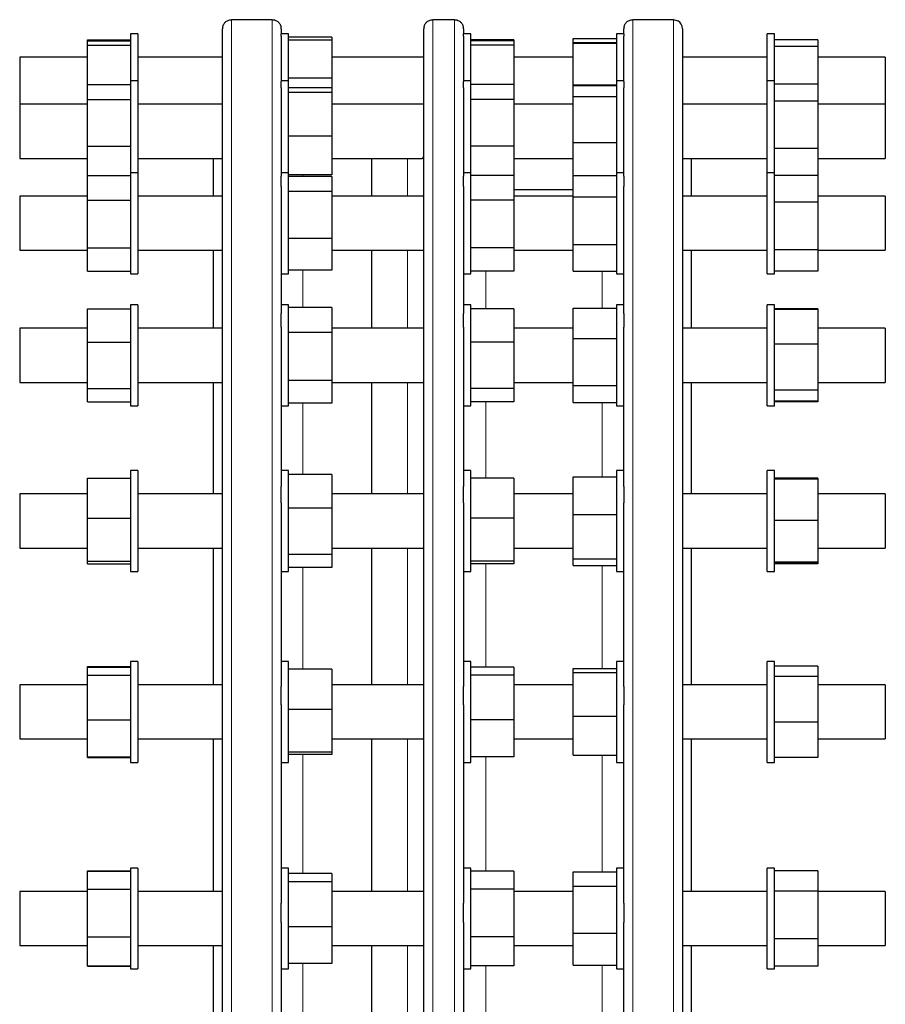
# Model space of a CAD drawing. Header units: millimetres. Extents: x 53 to 1874, y 50 to 1760.
# Tile 4 of 4: x 1394 to 1874, y 1188 to 1734. Entities that reach past the tile are written whole.
import ezdxf

# ---------------------------------------------------------------- set-up
doc = ezdxf.new("R2010")
doc.units = ezdxf.units.MM

msp = doc.modelspace()

# ---------------------------------------------------------------- linework, layer by layer
at = {"color": 7, "linetype": 'Continuous', "lineweight": 25}
for p, q in [((1533.86, 1734.34), (1511.36, 1734.34)), ((1634.96, 1734.34), (1622.96, 1734.34)), ((1756.36, 1734.34), (1733.86, 1734.34)), ((1758.86, 1733.69), (1758.86, 1733.68)), ((1459.36, 1726.56), (1455.36, 1726.56)), ((1455.36, 1726.56), (1455.36, 1700.4)), ((1459.36, 1726.56), (1459.36, 1700.4)), ((1506.36, 624.36), (1506.36, 1729.36)), ((1538.86, 1729.36), (1538.86, 1726.56)), ((1542.86, 1726.56), (1538.86, 1726.56)), ((1538.86, 1725.25), (1538.86, 1726.56)), ((1542.86, 1700.4), (1542.86, 1726.56)), ((1617.96, 1176.86), (1617.96, 1729.36)), ((1639.96, 1729.36), (1639.96, 1726.56)), ((1643.96, 1726.56), (1639.96, 1726.56)), ((1639.96, 1725.25), (1639.96, 1726.56)), ((1643.96, 1700.4), (1643.96, 1726.56)), ((1728.86, 1726.56), (1724.86, 1726.56)), ((1724.86, 1726.56), (1724.86, 1700.4)), ((1728.86, 1726.56), (1728.86, 1729.36)), ((1728.86, 1726.56), (1728.86, 1725.25)), ((1761.36, 1729.36), (1761.36, 1176.86)), ((1812.36, 1726.56), (1808.36, 1726.56)), ((1808.36, 1700.4), (1808.36, 1726.56)), ((1812.36, 1700.4), (1812.36, 1726.56)), ((1431.36, 1722.69), (1431.36, 1723.1)), ((1431.36, 1723.1), (1455.36, 1723.1)), ((1431.36, 1722.69), (1455.36, 1722.69)), ((1431.36, 1720.22), (1431.36, 1722.69)), ((1538.86, 1725.25), (1538.86, 1700.11)), ((1566.86, 1724.71), (1542.86, 1724.71)), ((1566.86, 1723.02), (1542.86, 1723.02)), ((1566.86, 1724.71), (1566.86, 1723.02)), ((1566.86, 1723.02), (1566.86, 1701.83)), ((1639.96, 1725.25), (1639.96, 1700.11)), ((1667.96, 1723.1), (1643.96, 1723.1)), ((1667.96, 1722.69), (1643.96, 1722.69)), ((1667.96, 1723.1), (1667.96, 1722.69)), ((1667.96, 1722.69), (1667.96, 1720.23)), ((1700.86, 1723.84), (1724.86, 1723.84)), ((1700.86, 1721.71), (1700.86, 1723.84)), ((1700.86, 1721.71), (1724.86, 1721.71)), ((1700.86, 1721.4), (1700.86, 1721.71)), ((1700.86, 1721.4), (1724.86, 1721.4)), ((1700.86, 1698.25), (1700.86, 1721.4)), ((1728.86, 1700.11), (1728.86, 1725.25)), ((1836.36, 1723.18), (1812.36, 1723.18)), ((1836.36, 1723.18), (1836.36, 1719.49)), ((1431.36, 1698.39), (1431.36, 1720.22)), ((1431.36, 1720.22), (1455.36, 1720.22)), ((1667.96, 1720.23), (1643.96, 1720.23)), ((1667.96, 1720.23), (1667.96, 1698.39)), ((1836.36, 1719.49), (1812.36, 1719.49)), ((1836.36, 1719.49), (1836.36, 1698.61)), ((1431.36, 1713.56), (1393.86, 1713.56)), ((1393.86, 1713.56), (1393.86, 1695.22)), ((1506.36, 1713.56), (1459.36, 1713.56)), ((1617.96, 1713.56), (1566.86, 1713.56)), ((1700.86, 1713.56), (1667.96, 1713.56)), ((1808.36, 1713.56), (1761.36, 1713.56)), ((1873.86, 1713.56), (1836.36, 1713.56)), ((1873.86, 1713.56), (1873.86, 1695.22)), ((1459.36, 1700.4), (1455.36, 1700.4)), ((1455.36, 1700.4), (1455.36, 1663.65)), ((1459.36, 1700.4), (1459.36, 1663.65)), ((1542.86, 1700.4), (1538.86, 1700.4)), ((1538.86, 1696.54), (1538.86, 1700.11)), ((1566.86, 1701.83), (1542.86, 1701.83)), ((1542.86, 1649.39), (1542.86, 1700.4)), ((1566.86, 1701.83), (1566.86, 1696.61)), ((1643.96, 1700.4), (1639.96, 1700.4)), ((1639.96, 1696.54), (1639.96, 1700.11)), ((1643.96, 1649.39), (1643.96, 1700.4)), ((1728.86, 1700.4), (1724.86, 1700.4)), ((1724.86, 1700.4), (1724.86, 1665.86)), ((1728.86, 1700.11), (1728.86, 1696.54)), ((1812.36, 1700.4), (1808.36, 1700.4)), ((1808.36, 1649.39), (1808.36, 1700.4)), ((1812.36, 1649.39), (1812.36, 1700.4)), ((1393.86, 1695.22), (1393.86, 1687.4)), ((1431.36, 1698.39), (1455.36, 1698.39)), ((1431.36, 1690.1), (1431.36, 1698.39)), ((1538.86, 1696.54), (1538.86, 1647.52)), ((1566.86, 1696.61), (1542.86, 1696.61)), ((1566.86, 1693.94), (1542.86, 1693.94)), ((1566.86, 1696.61), (1566.86, 1693.94)), ((1566.86, 1693.94), (1566.86, 1669.73)), ((1639.96, 1696.54), (1639.96, 1647.52)), ((1667.96, 1698.39), (1643.96, 1698.39)), ((1667.96, 1698.39), (1667.96, 1690.11)), ((1700.86, 1697.86), (1700.86, 1698.25)), ((1700.86, 1698.25), (1724.86, 1698.25)), ((1700.86, 1697.86), (1724.86, 1697.86)), ((1700.86, 1691.66), (1700.86, 1697.86)), ((1728.86, 1647.52), (1728.86, 1696.54)), ((1836.36, 1698.61), (1812.36, 1698.61)), ((1836.36, 1698.61), (1836.36, 1689.17)), ((1873.86, 1695.22), (1873.86, 1687.4)), ((1431.36, 1664.1), (1431.36, 1690.1)), ((1431.36, 1690.1), (1455.36, 1690.1)), ((1667.96, 1690.11), (1643.96, 1690.11)), ((1667.96, 1690.11), (1667.96, 1664.12)), ((1700.86, 1691.66), (1724.86, 1691.66)), ((1700.86, 1666.19), (1700.86, 1691.66)), ((1836.36, 1689.17), (1812.36, 1689.17)), ((1836.36, 1689.17), (1836.36, 1662.95)), ((1431.36, 1687.4), (1393.86, 1687.4)), ((1393.86, 1687.4), (1393.86, 1665.89)), ((1506.36, 1687.4), (1459.36, 1687.4)), ((1617.96, 1687.4), (1566.86, 1687.4)), ((1617.96, 1687.4), (1617.96, 1687.47)), ((1700.86, 1687.4), (1667.96, 1687.4)), ((1808.36, 1687.4), (1761.36, 1687.4)), ((1873.86, 1687.4), (1836.36, 1687.4)), ((1873.86, 1687.4), (1873.86, 1665.89)), ((1566.86, 1669.73), (1542.86, 1669.73)), ((1566.86, 1669.73), (1566.86, 1648.18)), ((1393.86, 1665.89), (1393.86, 1657.4)), ((1431.36, 1664.1), (1455.36, 1664.1)), ((1431.36, 1647.94), (1431.36, 1664.1)), ((1455.36, 1663.65), (1455.36, 1649.39)), ((1459.36, 1663.65), (1459.36, 1649.39)), ((1667.96, 1664.12), (1643.96, 1664.12)), ((1667.96, 1664.12), (1667.96, 1647.94)), ((1700.86, 1666.19), (1724.86, 1666.19)), ((1700.86, 1647.89), (1700.86, 1666.19)), ((1724.86, 1665.86), (1724.86, 1649.39)), ((1836.36, 1662.95), (1812.36, 1662.95)), ((1836.36, 1662.95), (1836.36, 1647.89)), ((1873.86, 1665.89), (1873.86, 1657.4)), ((1393.86, 1657.4), (1431.36, 1657.4)), ((1459.36, 1657.4), (1506.36, 1657.4)), ((1501.36, 1636.39), (1501.36, 1657.4)), ((1566.86, 1657.4), (1616.96, 1657.4)), ((1588.96, 1657.4), (1588.96, 1636.39)), ((1667.96, 1657.4), (1700.86, 1657.4)), ((1761.36, 1657.4), (1808.36, 1657.4)), ((1766.36, 1636.39), (1766.36, 1657.4)), ((1836.36, 1657.4), (1873.86, 1657.4)), ((1431.36, 1634.24), (1431.36, 1647.94)), ((1431.36, 1647.94), (1455.36, 1647.94)), ((1459.36, 1649.39), (1455.36, 1649.39)), ((1455.36, 1649.39), (1455.36, 1606.95)), ((1459.36, 1649.39), (1459.36, 1606.95)), ((1542.86, 1649.39), (1538.86, 1649.39)), ((1538.86, 1641.77), (1538.86, 1647.52)), ((1542.86, 1593.39), (1542.86, 1649.39)), ((1566.86, 1648.18), (1542.86, 1648.18)), ((1566.86, 1647.42), (1542.86, 1647.42)), ((1566.86, 1647.42), (1566.86, 1638.94)), ((1643.96, 1649.39), (1639.96, 1649.39)), ((1639.96, 1641.77), (1639.96, 1647.52)), ((1643.96, 1593.39), (1643.96, 1649.39)), ((1667.96, 1647.94), (1643.96, 1647.94)), ((1667.96, 1647.94), (1667.96, 1634.25)), ((1700.86, 1647.89), (1724.86, 1647.89)), ((1700.86, 1636.1), (1700.86, 1647.89)), ((1728.86, 1649.39), (1724.86, 1649.39)), ((1724.86, 1649.39), (1724.86, 1608.95)), ((1728.86, 1647.52), (1728.86, 1641.77)), ((1812.36, 1649.39), (1808.36, 1649.39)), ((1808.36, 1593.39), (1808.36, 1649.39)), ((1812.36, 1593.39), (1812.36, 1649.39)), ((1836.36, 1647.89), (1812.36, 1647.89)), ((1836.36, 1647.89), (1836.36, 1633.16)), ((1538.86, 1641.77), (1538.86, 1571.34)), ((1639.96, 1641.77), (1639.96, 1571.34)), ((1700.86, 1639.86), (1667.96, 1639.86)), ((1728.86, 1571.34), (1728.86, 1641.77)), ((1431.36, 1636.39), (1393.86, 1636.39)), ((1393.86, 1636.39), (1393.86, 1612.04)), ((1431.36, 1634.24), (1455.36, 1634.24)), ((1431.36, 1607.69), (1431.36, 1634.24)), ((1506.36, 1636.39), (1459.36, 1636.39)), ((1566.86, 1638.94), (1542.86, 1638.94)), ((1566.86, 1638.94), (1566.86, 1612.9)), ((1617.96, 1636.39), (1566.86, 1636.39)), ((1667.96, 1634.25), (1643.96, 1634.25)), ((1700.86, 1636.39), (1667.96, 1636.39)), ((1667.96, 1634.25), (1667.96, 1607.7)), ((1700.86, 1609.59), (1700.86, 1636.1)), ((1700.86, 1636.1), (1724.86, 1636.1)), ((1808.36, 1636.39), (1761.36, 1636.39)), ((1873.86, 1636.39), (1836.36, 1636.39)), ((1873.86, 1636.39), (1873.86, 1612.04)), ((1836.36, 1633.16), (1812.36, 1633.16)), ((1836.36, 1633.16), (1836.36, 1606.66)), ((1393.86, 1612.04), (1393.86, 1606.39)), ((1566.86, 1612.9), (1542.86, 1612.9)), ((1566.86, 1612.9), (1566.86, 1595.35)), ((1873.86, 1612.04), (1873.86, 1606.39)), ((1393.86, 1606.39), (1431.36, 1606.39)), ((1431.36, 1607.69), (1455.36, 1607.69)), ((1431.36, 1594.83), (1431.36, 1607.69)), ((1455.36, 1606.95), (1455.36, 1593.39)), ((1459.36, 1606.95), (1459.36, 1593.39)), ((1459.36, 1606.39), (1506.36, 1606.39)), ((1501.36, 1563.09), (1501.36, 1606.39)), ((1566.86, 1606.39), (1617.54, 1606.39)), ((1588.96, 1606.39), (1588.96, 1563.09)), ((1667.96, 1607.7), (1643.96, 1607.7)), ((1667.96, 1607.7), (1667.96, 1594.83)), ((1667.96, 1606.39), (1700.86, 1606.39)), ((1700.86, 1609.59), (1724.86, 1609.59)), ((1700.86, 1594.88), (1700.86, 1609.59)), ((1724.86, 1608.95), (1724.86, 1593.39)), ((1761.36, 1606.39), (1808.36, 1606.39)), ((1766.36, 1563.09), (1766.36, 1606.39)), ((1836.36, 1606.66), (1812.36, 1606.66)), ((1836.36, 1606.66), (1836.36, 1594.88)), ((1836.36, 1606.39), (1873.86, 1606.39)), ((1566.86, 1595.35), (1542.86, 1595.35)), ((1431.36, 1594.83), (1455.36, 1594.83)), ((1455.36, 1593.39), (1459.36, 1593.39)), ((1538.86, 1593.39), (1542.86, 1593.39)), ((1639.96, 1593.39), (1643.96, 1593.39)), ((1667.96, 1594.83), (1643.96, 1594.83)), ((1700.86, 1594.88), (1724.86, 1594.88)), ((1724.86, 1593.39), (1728.86, 1593.39)), ((1808.36, 1593.39), (1812.36, 1593.39)), ((1836.36, 1594.88), (1812.36, 1594.88)), ((1836.36, 1594.83), (1812.36, 1594.83)), ((1836.36, 1594.88), (1836.36, 1594.83)), ((1431.36, 1573.87), (1455.36, 1573.87)), ((1431.36, 1555.45), (1431.36, 1573.87)), ((1459.36, 1576.09), (1455.36, 1576.09)), ((1455.36, 1576.09), (1455.36, 1528.67)), ((1459.36, 1576.09), (1459.36, 1528.67)), ((1542.86, 1576.09), (1538.86, 1576.09)), ((1542.86, 1520.09), (1542.86, 1576.09)), ((1566.86, 1574.64), (1542.86, 1574.64)), ((1566.86, 1574.64), (1566.86, 1560.77)), ((1643.96, 1576.09), (1639.96, 1576.09)), ((1643.96, 1520.09), (1643.96, 1576.09)), ((1667.96, 1573.87), (1643.96, 1573.87)), ((1667.96, 1573.87), (1667.96, 1555.46)), ((1700.86, 1557.51), (1700.86, 1574.3)), ((1700.86, 1574.3), (1724.86, 1574.3)), ((1728.86, 1576.09), (1724.86, 1576.09)), ((1724.86, 1576.09), (1724.86, 1530.38)), ((1812.36, 1576.09), (1808.36, 1576.09)), ((1808.36, 1520.09), (1808.36, 1576.09)), ((1812.36, 1520.09), (1812.36, 1576.09)), ((1836.36, 1573.92), (1812.36, 1573.92)), ((1836.36, 1573.55), (1812.36, 1573.55)), ((1836.36, 1573.92), (1836.36, 1573.55)), ((1836.36, 1573.55), (1836.36, 1554.27)), ((1538.86, 1563.69), (1538.86, 1571.34)), ((1639.96, 1563.69), (1639.96, 1571.34)), ((1728.86, 1571.34), (1728.86, 1563.69)), ((1431.36, 1563.09), (1393.86, 1563.09)), ((1393.86, 1563.09), (1393.86, 1536.36)), ((1506.36, 1563.09), (1459.36, 1563.09)), ((1538.86, 1563.69), (1538.86, 1475.37)), ((1617.96, 1563.09), (1566.86, 1563.09)), ((1639.96, 1563.69), (1639.96, 1475.37)), ((1700.86, 1563.09), (1667.96, 1563.09)), ((1728.86, 1475.37), (1728.86, 1563.69)), ((1808.36, 1563.09), (1761.36, 1563.09)), ((1873.86, 1563.09), (1836.36, 1563.09)), ((1873.86, 1563.09), (1873.86, 1536.36)), ((1566.86, 1560.77), (1542.86, 1560.77)), ((1566.86, 1560.77), (1566.86, 1534.22)), ((1700.86, 1557.51), (1724.86, 1557.51)), ((1700.86, 1531.3), (1700.86, 1557.51)), ((1431.36, 1555.45), (1455.36, 1555.45)), ((1431.36, 1529.67), (1431.36, 1555.45)), ((1667.96, 1555.46), (1643.96, 1555.46)), ((1667.96, 1555.46), (1667.96, 1529.68)), ((1836.36, 1554.27), (1812.36, 1554.27)), ((1836.36, 1554.27), (1836.36, 1528.81)), ((1393.86, 1536.36), (1393.86, 1533.09)), ((1873.86, 1536.36), (1873.86, 1533.09)), ((1393.86, 1533.09), (1431.36, 1533.09)), ((1459.36, 1533.09), (1506.36, 1533.09)), ((1501.36, 1471.17), (1501.36, 1533.09)), ((1566.86, 1534.22), (1542.86, 1534.22)), ((1566.86, 1534.22), (1566.86, 1521.54)), ((1566.86, 1533.09), (1617.94, 1533.09)), ((1588.96, 1533.09), (1588.96, 1471.17)), ((1667.96, 1533.09), (1700.86, 1533.09)), ((1700.86, 1531.3), (1724.86, 1531.3)), ((1700.86, 1521.87), (1700.86, 1531.3)), ((1724.86, 1530.38), (1724.86, 1520.09)), ((1761.36, 1533.09), (1808.36, 1533.09)), ((1766.36, 1471.17), (1766.36, 1533.09)), ((1836.36, 1533.09), (1873.86, 1533.09)), ((1431.36, 1529.67), (1455.36, 1529.67)), ((1431.36, 1522.31), (1431.36, 1529.67)), ((1455.36, 1528.67), (1455.36, 1520.09)), ((1459.36, 1528.67), (1459.36, 1520.09)), ((1667.96, 1529.68), (1643.96, 1529.68)), ((1667.96, 1529.68), (1667.96, 1522.31)), ((1836.36, 1528.81), (1812.36, 1528.81)), ((1836.36, 1528.81), (1836.36, 1522.63)), ((1431.36, 1522.31), (1455.36, 1522.31)), ((1455.36, 1520.09), (1459.36, 1520.09)), ((1538.86, 1520.09), (1542.86, 1520.09)), ((1566.86, 1521.54), (1542.86, 1521.54)), ((1639.96, 1520.09), (1643.96, 1520.09)), ((1667.96, 1522.31), (1643.96, 1522.31)), ((1700.86, 1521.87), (1724.86, 1521.87)), ((1724.86, 1520.09), (1728.86, 1520.09)), ((1808.36, 1520.09), (1812.36, 1520.09)), ((1836.36, 1522.63), (1812.36, 1522.63)), ((1836.36, 1522.26), (1812.36, 1522.26)), ((1836.36, 1522.63), (1836.36, 1522.26)), ((1459.36, 1484.17), (1455.36, 1484.17)), ((1455.36, 1484.17), (1455.36, 1432.75)), ((1459.36, 1484.17), (1459.36, 1432.75)), ((1542.86, 1484.17), (1538.86, 1484.17)), ((1542.86, 1428.17), (1542.86, 1484.17)), ((1566.86, 1481.9), (1542.86, 1481.9)), ((1566.86, 1481.9), (1566.86, 1463.34)), ((1643.96, 1484.17), (1639.96, 1484.17)), ((1643.96, 1428.17), (1643.96, 1484.17)), ((1700.86, 1459.83), (1700.86, 1480.78)), ((1700.86, 1480.78), (1724.86, 1480.78)), ((1728.86, 1484.17), (1724.86, 1484.17)), ((1724.86, 1484.17), (1724.86, 1434.09)), ((1812.36, 1484.17), (1808.36, 1484.17)), ((1808.36, 1428.17), (1808.36, 1484.17)), ((1812.36, 1428.17), (1812.36, 1484.17)), ((1431.36, 1457.67), (1431.36, 1479.89)), ((1431.36, 1479.89), (1455.36, 1479.89)), ((1538.86, 1466.22), (1538.86, 1475.37)), ((1639.96, 1466.22), (1639.96, 1475.37)), ((1667.96, 1479.89), (1643.96, 1479.89)), ((1667.96, 1479.89), (1667.96, 1457.69)), ((1728.86, 1475.37), (1728.86, 1466.22)), ((1836.36, 1479.98), (1812.36, 1479.98)), ((1836.36, 1479.31), (1812.36, 1479.31)), ((1836.36, 1479.98), (1836.36, 1479.31)), ((1836.36, 1479.31), (1836.36, 1456.45)), ((1431.36, 1471.17), (1393.86, 1471.17)), ((1393.86, 1471.17), (1393.86, 1442.66)), ((1506.36, 1471.17), (1459.36, 1471.17)), ((1617.96, 1471.17), (1566.86, 1471.17)), ((1700.86, 1471.17), (1667.96, 1471.17)), ((1808.36, 1471.17), (1761.36, 1471.17)), ((1873.86, 1471.17), (1836.36, 1471.17)), ((1873.86, 1471.17), (1873.86, 1442.66)), ((1538.86, 1466.22), (1538.86, 1364.43)), ((1639.96, 1466.22), (1639.96, 1364.43)), ((1728.86, 1364.43), (1728.86, 1466.22)), ((1566.86, 1463.34), (1542.86, 1463.34)), ((1566.86, 1463.34), (1566.86, 1437.61)), ((1700.86, 1435.22), (1700.86, 1459.83)), ((1700.86, 1459.83), (1724.86, 1459.83)), ((1431.36, 1457.67), (1455.36, 1457.67)), ((1431.36, 1433.96), (1431.36, 1457.67)), ((1667.96, 1457.69), (1643.96, 1457.69)), ((1667.96, 1457.69), (1667.96, 1433.97)), ((1836.36, 1456.45), (1812.36, 1456.45)), ((1836.36, 1456.45), (1836.36, 1433.31)), ((1393.86, 1442.66), (1393.86, 1441.17)), ((1873.86, 1442.66), (1873.86, 1441.17)), ((1393.86, 1441.17), (1431.36, 1441.17)), ((1459.36, 1441.17), (1506.36, 1441.17)), ((1501.36, 1365.25), (1501.36, 1441.17)), ((1566.86, 1437.61), (1542.86, 1437.61)), ((1566.86, 1441.17), (1617.96, 1441.17)), ((1566.86, 1437.61), (1566.86, 1430.44)), ((1588.96, 1441.17), (1588.96, 1365.25)), ((1667.96, 1441.17), (1700.86, 1441.17)), ((1761.36, 1441.17), (1808.36, 1441.17)), ((1766.36, 1365.25), (1766.36, 1441.17)), ((1836.36, 1441.17), (1873.86, 1441.17)), ((1431.36, 1433.96), (1455.36, 1433.96)), ((1431.36, 1432.46), (1431.36, 1433.96)), ((1431.36, 1432.46), (1455.36, 1432.46)), ((1455.36, 1432.75), (1455.36, 1428.17)), ((1459.36, 1432.75), (1459.36, 1428.17)), ((1667.96, 1433.97), (1643.96, 1433.97)), ((1667.96, 1432.45), (1643.96, 1432.45)), ((1667.96, 1433.97), (1667.96, 1432.45)), ((1700.86, 1435.22), (1724.86, 1435.22)), ((1700.86, 1431.56), (1700.86, 1435.22)), ((1700.86, 1431.56), (1724.86, 1431.56)), ((1724.86, 1434.09), (1724.86, 1428.17)), ((1836.36, 1433.31), (1812.36, 1433.31)), ((1836.36, 1433.04), (1812.36, 1433.04)), ((1836.36, 1432.37), (1812.36, 1432.37)), ((1836.36, 1433.31), (1836.36, 1433.04)), ((1836.36, 1433.04), (1836.36, 1432.37)), ((1455.36, 1428.17), (1459.36, 1428.17)), ((1538.86, 1428.17), (1542.86, 1428.17)), ((1566.86, 1430.44), (1542.86, 1430.44)), ((1639.96, 1428.17), (1643.96, 1428.17)), ((1724.86, 1428.17), (1728.86, 1428.17)), ((1808.36, 1428.17), (1812.36, 1428.17)), ((1459.36, 1378.25), (1455.36, 1378.25)), ((1455.36, 1378.25), (1455.36, 1324.01)), ((1459.36, 1378.25), (1459.36, 1324.01)), ((1542.86, 1378.25), (1538.86, 1378.25)), ((1542.86, 1322.25), (1542.86, 1378.25)), ((1643.96, 1378.25), (1639.96, 1378.25)), ((1643.96, 1322.25), (1643.96, 1378.25)), ((1728.86, 1378.25), (1724.86, 1378.25)), ((1724.86, 1378.25), (1724.86, 1324.89)), ((1812.36, 1378.25), (1808.36, 1378.25)), ((1808.36, 1322.25), (1808.36, 1378.25)), ((1812.36, 1322.25), (1812.36, 1378.25)), ((1431.36, 1375.15), (1431.36, 1375.48)), ((1431.36, 1375.48), (1455.36, 1375.48)), ((1431.36, 1375.15), (1455.36, 1375.15)), ((1431.36, 1370.71), (1431.36, 1375.15)), ((1566.86, 1373.88), (1542.86, 1373.88)), ((1566.86, 1373.88), (1566.86, 1351.55)), ((1667.96, 1375.14), (1643.96, 1375.14)), ((1667.96, 1375.14), (1667.96, 1370.72)), ((1700.86, 1374.31), (1724.86, 1374.31)), ((1700.86, 1372.03), (1700.86, 1374.31)), ((1700.86, 1347.97), (1700.86, 1372.03)), ((1700.86, 1372.03), (1724.86, 1372.03)), ((1836.36, 1375.55), (1812.36, 1375.55)), ((1836.36, 1375.55), (1836.36, 1369.91)), ((1431.36, 1345.81), (1431.36, 1370.71)), ((1431.36, 1370.71), (1455.36, 1370.71)), ((1667.96, 1370.72), (1643.96, 1370.72)), ((1667.96, 1370.72), (1667.96, 1345.83)), ((1836.36, 1369.91), (1812.36, 1369.91)), ((1836.36, 1369.91), (1836.36, 1344.61)), ((1431.36, 1365.25), (1393.86, 1365.25)), ((1393.86, 1365.25), (1393.86, 1335.63)), ((1506.36, 1365.25), (1459.36, 1365.25)), ((1538.86, 1354.23), (1538.86, 1364.43)), ((1617.96, 1365.25), (1566.86, 1365.25)), ((1639.96, 1354.23), (1639.96, 1364.43)), ((1700.86, 1365.25), (1667.96, 1365.25)), ((1728.86, 1364.43), (1728.86, 1354.23)), ((1808.36, 1365.25), (1761.36, 1365.25)), ((1873.86, 1365.25), (1836.36, 1365.25)), ((1873.86, 1365.25), (1873.86, 1335.63)), ((1538.86, 1354.23), (1538.86, 1244.08)), ((1566.86, 1351.55), (1542.86, 1351.55)), ((1566.86, 1351.55), (1566.86, 1327.93)), ((1639.96, 1354.23), (1639.96, 1244.08)), ((1728.86, 1244.08), (1728.86, 1354.23)), ((1431.36, 1325.36), (1431.36, 1345.81)), ((1431.36, 1345.81), (1455.36, 1345.81)), ((1667.96, 1345.83), (1643.96, 1345.83)), ((1667.96, 1345.83), (1667.96, 1325.36)), ((1700.86, 1347.97), (1724.86, 1347.97)), ((1700.86, 1326.2), (1700.86, 1347.97)), ((1836.36, 1344.61), (1812.36, 1344.61)), ((1836.36, 1344.61), (1836.36, 1324.96)), ((1393.86, 1335.63), (1393.86, 1335.25)), ((1393.86, 1335.25), (1431.36, 1335.25)), ((1459.36, 1335.25), (1506.36, 1335.25)), ((1501.36, 1250.64), (1501.36, 1335.25)), ((1566.86, 1335.25), (1617.96, 1335.25)), ((1588.96, 1335.25), (1588.96, 1250.64)), ((1667.96, 1335.25), (1700.86, 1335.25)), ((1761.36, 1335.25), (1808.36, 1335.25)), ((1766.36, 1250.64), (1766.36, 1335.25)), ((1836.36, 1335.25), (1873.86, 1335.25)), ((1873.86, 1335.63), (1873.86, 1335.25)), ((1566.86, 1327.93), (1542.86, 1327.93)), ((1566.86, 1327.93), (1566.86, 1326.63)), ((1431.36, 1325.36), (1455.36, 1325.36)), ((1431.36, 1325.02), (1431.36, 1325.36)), ((1431.36, 1325.02), (1455.36, 1325.02)), ((1455.36, 1324.01), (1455.36, 1322.25)), ((1455.36, 1322.25), (1459.36, 1322.25)), ((1459.36, 1324.01), (1459.36, 1322.25)), ((1538.86, 1322.25), (1542.86, 1322.25)), ((1566.86, 1326.63), (1542.86, 1326.63)), ((1639.96, 1322.25), (1643.96, 1322.25)), ((1667.96, 1325.36), (1643.96, 1325.36)), ((1700.86, 1326.2), (1724.86, 1326.2)), ((1724.86, 1324.89), (1724.86, 1322.25)), ((1724.86, 1322.25), (1728.86, 1322.25)), ((1808.36, 1322.25), (1812.36, 1322.25)), ((1836.36, 1324.96), (1812.36, 1324.96)), ((1431.36, 1261.97), (1431.36, 1262.08)), ((1431.36, 1262.08), (1455.36, 1262.08)), ((1459.36, 1263.64), (1455.36, 1263.64)), ((1455.36, 1263.64), (1455.36, 1207.88)), ((1459.36, 1263.64), (1459.36, 1207.88)), ((1542.86, 1263.64), (1538.86, 1263.64)), ((1542.86, 1207.64), (1542.86, 1263.64)), ((1643.96, 1263.64), (1639.96, 1263.64)), ((1643.96, 1207.64), (1643.96, 1263.64)), ((1728.86, 1263.64), (1724.86, 1263.64)), ((1724.86, 1263.64), (1724.86, 1208.27)), ((1812.36, 1263.64), (1808.36, 1263.64)), ((1808.36, 1207.64), (1808.36, 1263.64)), ((1812.36, 1207.64), (1812.36, 1263.64)), ((1836.36, 1262.1), (1812.36, 1262.1)), ((1836.36, 1262.1), (1836.36, 1250.83)), ((1431.36, 1261.97), (1455.36, 1261.97)), ((1431.36, 1251.81), (1431.36, 1261.97)), ((1566.86, 1260.6), (1542.86, 1260.6)), ((1566.86, 1260.6), (1566.86, 1255.97)), ((1667.96, 1261.97), (1643.96, 1261.97)), ((1667.96, 1261.97), (1667.96, 1251.83)), ((1700.86, 1261.6), (1724.86, 1261.6)), ((1700.86, 1253.48), (1700.86, 1261.6)), ((1431.36, 1251.81), (1455.36, 1251.81)), ((1431.36, 1225.48), (1431.36, 1251.81)), ((1566.86, 1255.97), (1542.86, 1255.97)), ((1566.86, 1255.97), (1566.86, 1231)), ((1667.96, 1251.83), (1643.96, 1251.83)), ((1667.96, 1251.83), (1667.96, 1225.5)), ((1700.86, 1253.48), (1724.86, 1253.48)), ((1700.86, 1227.52), (1700.86, 1253.48)), ((1431.36, 1250.64), (1393.86, 1250.64)), ((1393.86, 1250.64), (1393.86, 1220.64)), ((1506.36, 1250.64), (1459.36, 1250.64)), ((1617.96, 1250.64), (1566.86, 1250.64)), ((1700.86, 1250.64), (1667.96, 1250.64)), ((1808.36, 1250.64), (1761.36, 1250.64)), ((1836.36, 1250.83), (1812.36, 1250.83)), ((1836.36, 1250.83), (1836.36, 1224.36)), ((1873.86, 1250.64), (1836.36, 1250.64)), ((1873.86, 1250.64), (1873.86, 1220.64)), ((1538.86, 1233.34), (1538.86, 1244.08)), ((1639.96, 1233.34), (1639.96, 1244.08)), ((1728.86, 1244.08), (1728.86, 1233.34)), ((1538.86, 1233.34), (1538.86, 1120.37)), ((1566.86, 1231), (1542.86, 1231)), ((1566.86, 1231), (1566.86, 1210.67)), ((1639.96, 1233.34), (1639.96, 1120.37)), ((1728.86, 1120.37), (1728.86, 1233.34)), ((1431.36, 1209.31), (1431.36, 1225.48)), ((1431.36, 1225.48), (1455.36, 1225.48)), ((1667.96, 1225.5), (1643.96, 1225.5)), ((1667.96, 1225.5), (1667.96, 1209.31)), ((1700.86, 1227.52), (1724.86, 1227.52)), ((1700.86, 1209.68), (1700.86, 1227.52)), ((1836.36, 1224.36), (1812.36, 1224.36)), ((1836.36, 1224.36), (1836.36, 1209.18)), ((1393.86, 1220.64), (1431.36, 1220.64)), ((1459.36, 1220.64), (1506.36, 1220.64)), ((1501.36, 1176.86), (1501.36, 1220.64)), ((1566.86, 1220.64), (1617.96, 1220.64)), ((1588.96, 1220.64), (1588.96, 1176.86)), ((1667.96, 1220.64), (1700.86, 1220.64)), ((1761.36, 1220.64), (1808.36, 1220.64)), ((1766.36, 1176.86), (1766.36, 1220.64)), ((1836.36, 1220.64), (1873.86, 1220.64)), ((1431.36, 1209.31), (1455.36, 1209.31)), ((1431.36, 1209.2), (1431.36, 1209.31)), ((1431.36, 1209.2), (1455.36, 1209.2)), ((1455.36, 1207.88), (1455.36, 1207.64)), ((1455.36, 1207.64), (1459.36, 1207.64)), ((1459.36, 1207.88), (1459.36, 1207.64)), ((1538.86, 1207.64), (1542.86, 1207.64)), ((1566.86, 1210.67), (1542.86, 1210.67)), ((1639.96, 1207.64), (1643.96, 1207.64)), ((1667.96, 1209.31), (1643.96, 1209.31)), ((1700.86, 1209.68), (1724.86, 1209.68)), ((1724.86, 1208.27), (1724.86, 1207.64)), ((1724.86, 1207.64), (1728.86, 1207.64)), ((1808.36, 1207.64), (1812.36, 1207.64)), ((1836.36, 1209.18), (1812.36, 1209.18))]:
    msp.add_line(p, q, dxfattribs=at)
at = {"color": 8, "linetype": 'Continuous', "lineweight": 18}
for p, q in [((1511.36, 1734.34), (1511.36, 619.37)), ((1533.86, 619.37), (1533.86, 1734.34)), ((1622.96, 1734.34), (1622.96, 619.37)), ((1634.96, 619.37), (1634.96, 1734.34)), ((1733.86, 1734.34), (1733.86, 619.37)), ((1756.36, 619.37), (1756.36, 1734.34)), ((1608.84, 1636.39), (1608.84, 1657.4)), ((1550.86, 1648.18), (1550.86, 1647.42)), ((1608.84, 1563.09), (1608.84, 1606.39)), ((1550.86, 1595.35), (1550.86, 1574.64)), ((1652.36, 1594.83), (1652.36, 1573.87)), ((1716.86, 1574.3), (1716.86, 1594.88)), ((1608.84, 1471.17), (1608.84, 1533.09)), ((1550.86, 1521.54), (1550.86, 1481.9)), ((1652.36, 1522.31), (1652.36, 1479.89)), ((1716.86, 1480.78), (1716.86, 1521.87)), ((1608.84, 1365.25), (1608.84, 1441.17)), ((1652.36, 1432.45), (1652.36, 1375.14)), ((1716.86, 1374.31), (1716.86, 1431.56)), ((1550.86, 1430.44), (1550.86, 1373.88)), ((1608.84, 1250.64), (1608.84, 1335.25)), ((1550.86, 1326.63), (1550.86, 1260.6)), ((1652.36, 1325.36), (1652.36, 1261.97)), ((1716.86, 1261.6), (1716.86, 1326.2)), ((1608.84, 1176.86), (1608.84, 1220.64)), ((1550.86, 1210.67), (1550.86, 1176.86)), ((1652.36, 1209.31), (1652.36, 1144.52)), ((1716.86, 1144.63), (1716.86, 1209.68))]:
    msp.add_line(p, q, dxfattribs=at)
at = {"color": 7, "linetype": 'Continuous', "lineweight": 25}
for centre, start, end in [((1756.36, 1729.36), 0, 60), ((1511.36, 1729.36), 168.4659, 180), ((1533.86, 1729.36), 0, 11.5934), ((1622.96, 1729.36), 168.4659, 180), ((1634.96, 1729.36), 0, 11.5934), ((1733.86, 1729.36), 168.4659, 180)]:
    msp.add_arc(centre, 5, start, end, dxfattribs=at)
for points, knots in [([(1506.46, 1730.36), (1506.56, 1730.83), (1506.72, 1731.29), (1507.08, 1731.96), (1507.22, 1732.18), (1507.55, 1732.6), (1507.73, 1732.8), (1508.13, 1733.18), (1508.36, 1733.36), (1508.86, 1733.69), (1509.13, 1733.83), (1509.71, 1734.08), (1510.02, 1734.17), (1510.67, 1734.31), (1511.01, 1734.34), (1511.36, 1734.34)], [0, 0, 0, 0, 0.25, 0.25, 0.375, 0.375, 0.5, 0.5, 0.625, 0.625, 0.75, 0.75, 0.875, 0.875, 1, 1, 1, 1]), ([(1533.86, 1734.34), (1534.2, 1734.34), (1534.53, 1734.31), (1535.02, 1734.21), (1535.18, 1734.17), (1535.49, 1734.07), (1535.64, 1734.02), (1536.08, 1733.84), (1536.36, 1733.69), (1536.85, 1733.36), (1537.08, 1733.19), (1537.48, 1732.81), (1537.67, 1732.6), (1537.99, 1732.18), (1538.13, 1731.97), (1538.49, 1731.3), (1538.66, 1730.83), (1538.76, 1730.36)], [0, 0, 0, 0, 0.125, 0.125, 0.1875, 0.1875, 0.25, 0.25, 0.375, 0.375, 0.5, 0.5, 0.625, 0.625, 0.75, 0.75, 1, 1, 1, 1]), ([(1618.07, 1730.36), (1618.16, 1730.83), (1618.33, 1731.29), (1618.69, 1731.96), (1618.83, 1732.18), (1619.15, 1732.6), (1619.34, 1732.8), (1619.74, 1733.18), (1619.97, 1733.36), (1620.47, 1733.69), (1620.73, 1733.83), (1621.32, 1734.08), (1621.63, 1734.17), (1622.28, 1734.31), (1622.62, 1734.34), (1622.96, 1734.34)], [0, 0, 0, 0, 0.25, 0.25, 0.375, 0.375, 0.5, 0.5, 0.625, 0.625, 0.75, 0.75, 0.875, 0.875, 1, 1, 1, 1]), ([(1634.96, 1734.34), (1635.31, 1734.34), (1635.64, 1734.31), (1636.13, 1734.21), (1636.29, 1734.17), (1636.6, 1734.07), (1636.75, 1734.02), (1637.19, 1733.84), (1637.46, 1733.69), (1637.96, 1733.36), (1638.18, 1733.19), (1638.59, 1732.81), (1638.78, 1732.6), (1639.1, 1732.18), (1639.24, 1731.97), (1639.6, 1731.3), (1639.77, 1730.83), (1639.86, 1730.36)], [0, 0, 0, 0, 0.125, 0.125, 0.1875, 0.1875, 0.25, 0.25, 0.375, 0.375, 0.5, 0.5, 0.625, 0.625, 0.75, 0.75, 1, 1, 1, 1]), ([(1728.96, 1730.36), (1729.06, 1730.83), (1729.22, 1731.29), (1729.58, 1731.96), (1729.72, 1732.18), (1730.05, 1732.6), (1730.23, 1732.8), (1730.63, 1733.18), (1730.86, 1733.36), (1731.36, 1733.69), (1731.63, 1733.83), (1732.21, 1734.08), (1732.52, 1734.17), (1733.17, 1734.31), (1733.51, 1734.34), (1733.86, 1734.34)], [0, 0, 0, 0, 0.25, 0.25, 0.375, 0.375, 0.5, 0.5, 0.625, 0.625, 0.75, 0.75, 0.875, 0.875, 1, 1, 1, 1]), ([(1756.36, 1734.34), (1756.82, 1734.34), (1757.26, 1734.28), (1758.11, 1734.05), (1758.5, 1733.88), (1758.86, 1733.68)], [0, 0, 0, 0, 0.5, 0.5, 1, 1, 1, 1]), ([(1616.96, 1657.4), (1617.01, 1657.4), (1617.14, 1657.41), (1617.33, 1657.54), (1617.54, 1657.75), (1617.72, 1658.06), (1617.86, 1658.44), (1617.95, 1658.87), (1617.96, 1659.18), (1617.96, 1659.34)], [0, 0, 0, 0, 0.127451, 0.279774, 0.432093, 0.588368, 0.744616, 0.871889, 1, 1, 1, 1]), ([(1617.54, 1606.39), (1617.6, 1606.4), (1617.73, 1606.41), (1617.86, 1606.55), (1617.95, 1606.75), (1617.96, 1606.93), (1617.96, 1607.01)], [0, 0, 0, 0, 0.267233, 0.545378, 0.771942, 1, 1, 1, 1])]:
    msp.add_open_spline(points, degree=3, knots=knots, dxfattribs=at)

doc.saveas('drawing.dxf')
